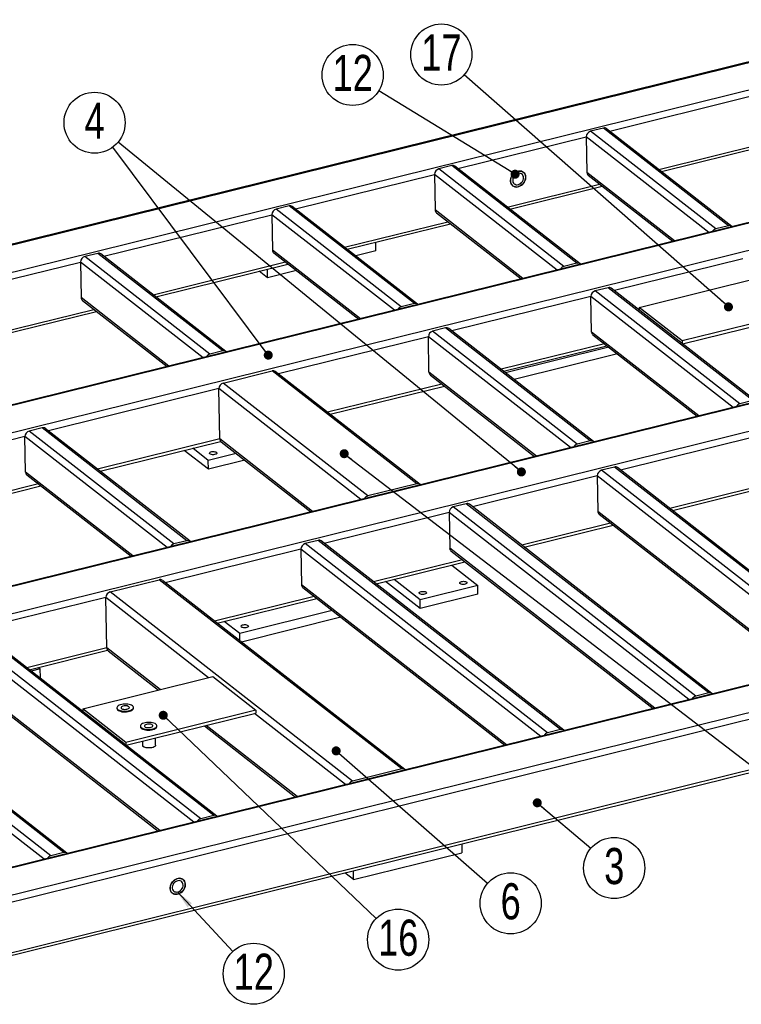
# Model space of a CAD drawing. Header units: millimetres. Extents: x 0 to 841, y 0 to 594.
# Tile 17 of 23: x 454 to 534, y 85 to 194. Entities that reach past the tile are written whole.
import ezdxf

# ---------------------------------------------------------------- set-up
doc = ezdxf.new("R2010")
doc.units = ezdxf.units.MM
doc.layers.add('NOTES', color=6, linetype='Continuous')
doc.layers.add('TRAIT-FORT', color=4, linetype='Continuous', lineweight=25)
doc.styles.add('SLDTEXTSTYLE0', font='TXT', dxfattribs={"width": 0.75})
doc.dimstyles.new('SLDDIMSTYLE7', dxfattribs={"dimtxt": 0.18, "dimasz": 1, "dimexe": 0, "dimexo": 0.0625, "dimgap": 0, "dimtad": 0, "dimtih": 1, "dimtoh": 1, "dimdec": 0, "dimrnd": 1e-09, "dimzin": 0, "dimdsep": 46, "dimtxsty": 'Standard', "dimblk1": 'DOT', "dimblk2": 'DOT', "dimsah": 1, "dimcen": 0.09, "dimadec": 0, "dimazin": 0, "dimtfac": 1, "dimtdec": 0, "dimtofl": 0, "dimtmove": 0, "dimatfit": 3, "dimldrblk": 'DOT', "dimfxl": 1, "dimfrac": 2, "dimtolj": 1, "dimtzin": 0, "dimarcsym": 0})
doc.dimstyles.new('SLDDIMSTYLE8', dxfattribs={"dimtxt": 0.18, "dimasz": 2, "dimexe": 0, "dimexo": 0.0625, "dimgap": 0, "dimtad": 0, "dimtih": 1, "dimtoh": 1, "dimdec": 0, "dimrnd": 1e-09, "dimzin": 0, "dimdsep": 46, "dimtxsty": 'Standard', "dimsah": 1, "dimcen": 0.09, "dimadec": 0, "dimazin": 0, "dimtfac": 2, "dimtdec": 0, "dimtofl": 0, "dimtmove": 0, "dimatfit": 3, "dimfxl": 1, "dimfrac": 2, "dimtolj": 1, "dimtzin": 0, "dimarcsym": 0})

# ---------------------------------------------------------------- blocks, each defined once
blk = doc.blocks.new('SW_NOTE_6')
at = {"layer": 'NOTES', "color": 0}
blk.add_circle((2.58, -2.19), 3.38, dxfattribs=at)
at = {"layer": 'NOTES', "color": 0, "insert": (2.59, 0.03), "char_height": 4, "attachment_point": 2, "style": 'SLDTEXTSTYLE0'}
blk.add_mtext('3', dxfattribs=at)
blk = doc.blocks.new('_Dot')
at = {"color": 0, "linetype": 'ByBlock', "lineweight": -2}
blk.add_line((-0.5, 0), (-1, 0), dxfattribs=at)
at = {"color": 0, "linetype": 'ByBlock', "const_width": 0.5}
blk.add_lwpolyline([(-0.25, 0, 1), (0.25, 0, 1)], format="xyb", close=True, dxfattribs=at)
blk = doc.blocks.new('SW_NOTE_8')
at = {"layer": 'NOTES', "color": 0}
blk.add_circle((-2.03, 2.71), 3.38, dxfattribs=at)
at = {"layer": 'NOTES', "color": 0, "insert": (-2.02, 4.93), "char_height": 4, "attachment_point": 2, "style": 'SLDTEXTSTYLE0'}
blk.add_mtext('4', dxfattribs=at)
blk = doc.blocks.new('SW_NOTE_11')
at = {"layer": 'NOTES', "color": 0}
blk.add_circle((2.55, -2.23), 3.38, dxfattribs=at)
at = {"layer": 'NOTES', "color": 0, "insert": (2.55, 0), "char_height": 4, "attachment_point": 2, "style": 'SLDTEXTSTYLE0'}
blk.add_mtext('6', dxfattribs=at)
blk = doc.blocks.new('SW_NOTE_17')
at = {"layer": 'NOTES', "color": 0}
blk.add_circle((-2.54, 2.24), 3.38, dxfattribs=at)
at = {"layer": 'NOTES', "color": 0, "insert": (-2.53, 4.46), "char_height": 4, "attachment_point": 2, "style": 'SLDTEXTSTYLE0'}
blk.add_mtext('17', dxfattribs=at)
blk = doc.blocks.new('SW_NOTE_21')
at = {"layer": 'NOTES', "color": 0}
blk.add_circle((2.45, -2.34), 3.38, dxfattribs=at)
at = {"layer": 'NOTES', "color": 0, "insert": (2.46, -0.12), "char_height": 4, "attachment_point": 2, "style": 'SLDTEXTSTYLE0'}
blk.add_mtext('16', dxfattribs=at)
blk = doc.blocks.new('SW_NOTE_23')
at = {"layer": 'NOTES', "color": 0}
blk.add_circle((2.31, -2.47), 3.38, dxfattribs=at)
at = {"layer": 'NOTES', "color": 0, "insert": (2.32, -0.25), "char_height": 4, "attachment_point": 2, "style": 'SLDTEXTSTYLE0'}
blk.add_mtext('12', dxfattribs=at)
blk = doc.blocks.new('SW_NOTE_24')
at = {"layer": 'NOTES', "color": 0}
blk.add_circle((-2.89, 1.77), 3.38, dxfattribs=at)
at = {"layer": 'NOTES', "color": 0, "insert": (-2.88, 3.99), "char_height": 4, "attachment_point": 2, "style": 'SLDTEXTSTYLE0'}
blk.add_mtext('12', dxfattribs=at)

msp = doc.modelspace()

# ---------------------------------------------------------------- linework, layer by layer
at = {"layer": 'TRAIT-FORT', "lineweight": 25}
for p, q in [((553.2, 194.2), (368.24, 148.38)), ((368.59, 148.4), (553.09, 194.1)), ((376.97, 147.45), (550.6, 190.46)), ((519, 181.87), (534.4, 185.68)), ((518.32, 182.2), (516.88, 181.84)), ((532.16, 171.39), (518.32, 182.2)), ((532.51, 171.32), (518.66, 182.13)), ((502.21, 177.71), (516.41, 181.23)), ((516.41, 181.23), (516.48, 177.29)), ((529.97, 170.64), (516.41, 181.23)), ((530.73, 171.03), (516.88, 181.84)), ((524.45, 177.62), (535.88, 180.45)), ((524.74, 177.39), (536.16, 180.22)), ((564.36, 179.16), (391.69, 136.39)), ((564.48, 179.12), (391.81, 136.35)), ((501.53, 178.04), (500.09, 177.68)), ((513.94, 166.87), (500.09, 177.68)), ((515.38, 167.23), (501.53, 178.04)), ((515.72, 167.17), (501.88, 177.98)), ((567.42, 176.83), (394.75, 134.05)), ((484.23, 173.26), (499.62, 177.07)), ((499.62, 177.07), (499.69, 173.13)), ((513.18, 166.48), (499.62, 177.07)), ((526.19, 169.71), (516.48, 177.29)), ((516.63, 176.98), (526, 169.66)), ((507.66, 173.46), (517.89, 175.99)), ((507.95, 173.23), (518.18, 175.77)), ((483.55, 173.58), (482.11, 173.23)), ((497.39, 162.77), (483.55, 173.58)), ((497.74, 162.71), (483.89, 173.52)), ((463.04, 168.01), (481.64, 172.61)), ((481.64, 172.61), (481.71, 168.68)), ((495.19, 162.03), (481.64, 172.61)), ((495.95, 162.42), (482.11, 173.23)), ((509.41, 165.55), (499.69, 173.13)), ((499.84, 172.82), (509.21, 165.5)), ((489.68, 169), (501.1, 171.83)), ((489.96, 168.78), (501.39, 171.61)), ((532.16, 171.39), (530.73, 171.03)), ((493.14, 168.6), (493.12, 169.56)), ((462.36, 168.33), (460.92, 167.98)), ((474.77, 157.17), (460.92, 167.98)), ((476.21, 157.52), (462.36, 168.33)), ((476.55, 157.46), (462.71, 168.27)), ((491.42, 161.09), (481.71, 168.68)), ((481.85, 168.37), (491.23, 161.04)), ((493.14, 168.6), (490.9, 168.05)), ((439.59, 162.2), (460.45, 167.37)), ((460.45, 167.37), (460.52, 163.43)), ((474.01, 156.78), (460.45, 167.37)), ((468.49, 163.75), (483.12, 167.38)), ((468.78, 163.53), (483.4, 167.15)), ((515.38, 167.23), (513.94, 166.87)), ((533.72, 167.72), (519.52, 164.2)), ((481.15, 165.63), (480.21, 166.36)), ((481.15, 165.63), (481.13, 166.59)), ((484.34, 166.42), (481.15, 165.63)), ((522.26, 162.35), (536.65, 165.91)), ((583.83, 163.96), (411.16, 121.18)), ((583.95, 163.92), (411.28, 121.15)), ((516.93, 163.56), (501.53, 159.74)), ((517, 159.62), (516.93, 163.56)), ((532.65, 151.28), (516.93, 163.56)), ((518.84, 164.52), (517.4, 164.17)), ((533.41, 151.67), (517.4, 164.17)), ((534.85, 152.03), (518.84, 164.52)), ((535.19, 151.96), (519.18, 164.46)), ((470.24, 155.84), (460.52, 163.43)), ((460.67, 163.12), (470.04, 155.8)), ((497.39, 162.77), (495.95, 162.42)), ((586.89, 161.63), (414.22, 118.85)), ((445.04, 157.95), (461.93, 162.13)), ((445.33, 157.72), (462.22, 161.91)), ((527.02, 158.63), (522.26, 162.35)), ((522.26, 162.35), (522.27, 162.06)), ((541.41, 162.19), (527.02, 158.63)), ((527.06, 158.31), (541.41, 161.87)), ((500.85, 160.07), (499.41, 159.71)), ((515.42, 147.21), (499.41, 159.71)), ((516.86, 147.57), (500.85, 160.07)), ((517.21, 147.51), (501.2, 160.01)), ((528.88, 150.35), (517, 159.62)), ((517.14, 159.31), (528.68, 150.3)), ((498.94, 159.1), (482.35, 154.99)), ((499.01, 155.16), (498.94, 159.1)), ((514.66, 146.83), (498.94, 159.1)), ((518.41, 158.32), (506.98, 155.49)), ((507.27, 155.27), (518.7, 158.1)), ((527.02, 158.63), (527.03, 158.34)), ((476.21, 157.52), (474.77, 157.17)), ((518.89, 157.94), (507.46, 155.11)), ((519.85, 157.19), (508.42, 154.36)), ((476.23, 153.97), (481.67, 155.32)), ((497.68, 142.82), (481.67, 155.32)), ((498.02, 142.75), (482.01, 155.25)), ((510.89, 145.89), (499.01, 155.16)), ((499.16, 154.85), (510.7, 145.84)), ((492.24, 141.47), (476.23, 153.97)), ((500.42, 153.86), (487.8, 150.74)), ((475.76, 153.36), (456.9, 148.69)), ((475.86, 147.78), (475.76, 153.36)), ((491.48, 141.08), (475.76, 153.36)), ((488.08, 150.51), (500.71, 153.64)), ((534.85, 152.03), (533.41, 151.67)), ((456.22, 149.01), (454.78, 148.66)), ((470.79, 136.16), (454.78, 148.66)), ((472.23, 136.51), (456.22, 149.01)), ((472.57, 136.45), (456.56, 148.95)), ((454.31, 148.04), (436.65, 143.67)), ((454.38, 144.11), (454.31, 148.04)), ((470.03, 135.77), (454.31, 148.04)), ((475.86, 147.78), (462.35, 144.43)), ((462.64, 144.21), (475.96, 147.51)), ((486.13, 139.76), (475.86, 147.78)), ((476, 147.47), (485.94, 139.71)), ((516.86, 147.57), (515.42, 147.21)), ((535.2, 148.06), (520.2, 144.34)), ((474.6, 144.43), (471.93, 146.51)), ((474.59, 145.41), (472.88, 146.75)), ((477.66, 146.17), (474.59, 145.41)), ((474.6, 144.43), (474.59, 145.41)), ((478.62, 145.42), (474.6, 144.43)), ((466.26, 134.83), (454.38, 144.11)), ((519.52, 144.67), (518.08, 144.31)), ((544.91, 123.37), (518.08, 144.31)), ((546.35, 123.72), (519.52, 144.67)), ((546.69, 123.66), (519.87, 144.61)), ((455.79, 142.81), (442.1, 139.42)), ((454.52, 143.8), (466.06, 134.79)), ((497.68, 142.82), (492.24, 141.47)), ((517.61, 143.7), (503.82, 140.28)), ((517.61, 143.7), (517.68, 139.76)), ((544.15, 122.98), (517.61, 143.7)), ((442.39, 139.19), (456.08, 142.58)), ((535.3, 142.48), (525.65, 140.09)), ((525.94, 139.87), (535.4, 142.21)), ((614.72, 140.39), (441.09, 97.38)), ((614.37, 140.37), (441.19, 97.47)), ((501.23, 139.64), (487.43, 136.22)), ((501.23, 139.64), (501.3, 135.7)), ((527.76, 118.92), (501.23, 139.64)), ((503.14, 140.61), (501.7, 140.25)), ((528.52, 119.31), (501.7, 140.25)), ((529.96, 119.66), (503.14, 140.61)), ((530.3, 119.6), (503.48, 140.55)), ((540.38, 122.05), (517.68, 139.76)), ((623.84, 138.87), (438.38, 92.92)), ((623.09, 139.44), (438.59, 93.74)), ((519.09, 138.46), (509.27, 136.03)), ((517.83, 139.45), (540.18, 122)), ((509.55, 135.81), (519.38, 138.24)), ((472.23, 136.51), (470.79, 136.16)), ((486.75, 136.55), (485.31, 136.19)), ((513.57, 115.6), (486.75, 136.55)), ((513.92, 115.54), (487.09, 136.49)), ((484.84, 135.58), (469.84, 131.87)), ((484.84, 135.58), (484.91, 131.64)), ((511.38, 114.86), (484.84, 135.58)), ((512.13, 115.25), (485.31, 136.19)), ((523.99, 117.99), (501.3, 135.7)), ((501.44, 135.39), (523.8, 117.94)), ((502.71, 134.4), (492.88, 131.97)), ((493.16, 131.75), (502.99, 134.18)), ((623.94, 133.29), (438.48, 87.34)), ((501.54, 133.82), (504.42, 131.57)), ((438.61, 87.08), (623.56, 132.9)), ((463.72, 130.85), (469.16, 132.19)), ((495.99, 111.25), (469.16, 132.19)), ((496.33, 111.19), (469.51, 132.13)), ((498.04, 129.01), (494.2, 132)), ((498.02, 129.99), (495.15, 132.24)), ((490.55, 109.9), (463.72, 130.85)), ((507.6, 113.93), (484.91, 131.64)), ((485.05, 131.33), (507.41, 113.88)), ((504.42, 131.57), (498.02, 129.99)), ((504.43, 130.59), (504.42, 131.57)), ((463.25, 130.23), (449.06, 126.72)), ((463.35, 124.66), (463.25, 130.23)), ((474.63, 121.35), (463.25, 130.23)), ((486.32, 130.34), (475.29, 127.61)), ((475.58, 127.39), (486.6, 130.12)), ((498.04, 129.01), (498.02, 129.99)), ((504.43, 130.59), (498.04, 129.01)), ((488.31, 128.79), (478.07, 126.25)), ((478.07, 126.25), (476.36, 127.58)), ((489.27, 128.04), (478.25, 125.3)), ((473.76, 105.74), (446.94, 126.69)), ((475.2, 106.1), (448.38, 127.04)), ((475.55, 106.04), (448.72, 126.98)), ((473, 105.36), (446.47, 126.08)), ((478.08, 125.43), (478.07, 126.25)), ((463.35, 124.66), (454.51, 122.46)), ((454.79, 122.24), (463.45, 124.39)), ((469.28, 120.03), (463.35, 124.66)), ((463.5, 124.34), (469.09, 119.98)), ((457.18, 101.63), (430.35, 122.58)), ((458.61, 101.99), (431.79, 122.93)), ((458.96, 101.93), (432.13, 122.87)), ((469.23, 104.42), (446.54, 122.14)), ((456.01, 122.34), (454.99, 122.09)), ((455.82, 122.49), (456.01, 122.34)), ((456.03, 121.36), (456.01, 122.34)), ((456.42, 101.25), (429.88, 121.97)), ((446.68, 121.83), (469.04, 104.37)), ((456.03, 121.36), (455.95, 121.34)), ((460.71, 117.91), (475.1, 121.47)), ((475.1, 121.47), (479.86, 117.75)), ((529.96, 119.66), (528.52, 119.31)), ((460.71, 117.91), (460.72, 117.62)), ((465.47, 114.19), (460.71, 117.91)), ((464.49, 118.02), (464.49, 117.94)), ((479.86, 117.75), (465.47, 114.19)), ((466.31, 117.98), (466.31, 118.06)), ((479.86, 117.75), (479.87, 117.43)), ((465.51, 113.87), (479.87, 117.43)), ((489.79, 109.51), (479.71, 117.39)), ((467.09, 116), (467.09, 115.92)), ((468.91, 115.95), (468.9, 116.03)), ((474.17, 116.02), (484.25, 108.14)), ((484.44, 108.19), (474.36, 116.06)), ((513.57, 115.6), (512.13, 115.25)), ((468.76, 113.89), (468.75, 114.67)), ((465.47, 114.19), (465.48, 113.9)), ((467.3, 114.31), (467.31, 113.87)), ((495.99, 111.25), (490.55, 109.9)), ((475.2, 106.1), (473.76, 105.74)), ((502.63, 102.94), (502.64, 101.98)), ((458.61, 101.99), (457.18, 101.63)), ((490.65, 99.01), (502.64, 101.98)), ((490.65, 99.01), (489.71, 99.74)), ((490.65, 99.01), (490.64, 99.97))]:
    msp.add_line(p, q, dxfattribs=at)
at = {"layer": 'TRAIT-FORT', "lineweight": 25, "flags": 128}
for points in [[(509.71, 176.77), (509.69, 176.92), (509.64, 177.06), (509.57, 177.19), (509.48, 177.29), (509.36, 177.37), (509.23, 177.42), (509.08, 177.44), (508.93, 177.44), (508.77, 177.4), (508.62, 177.33), (508.48, 177.24), (508.35, 177.12), (508.24, 176.98), (508.14, 176.83), (508.08, 176.68), (508.04, 176.51), (508.03, 176.35), (508.04, 176.2), (508.09, 176.05), (508.16, 175.93), (508.26, 175.82), (508.37, 175.75), (508.51, 175.69), (508.65, 175.67), (508.8, 175.68), (508.96, 175.72), (509.11, 175.79), (509.25, 175.88), (509.38, 176), (509.5, 176.13), (509.59, 176.28), (509.65, 176.44), (509.69, 176.6), (509.71, 176.77)], [(508.85, 177.42), (509.01, 177.44), (509.16, 177.44), (509.29, 177.4), (509.42, 177.33), (509.53, 177.24), (509.61, 177.13), (509.67, 176.99), (509.7, 176.84), (509.7, 176.69), (509.68, 176.52), (509.62, 176.36), (509.55, 176.2), (509.44, 176.06), (509.32, 175.94), (509.18, 175.83), (509.04, 175.75), (508.88, 175.7), (508.73, 175.67), (508.58, 175.68), (508.44, 175.72), (508.31, 175.78), (508.21, 175.87), (508.12, 175.99), (508.06, 176.12), (508.03, 176.27), (508.03, 176.43), (508.05, 176.59), (508.11, 176.76), (508.19, 176.91), (508.29, 177.05), (508.41, 177.18), (508.55, 177.29), (508.7, 177.37), (508.85, 177.42)], [(509.47, 176.71), (509.45, 176.84), (509.41, 176.95), (509.34, 177.05), (509.25, 177.12), (509.14, 177.17), (509.02, 177.19), (508.89, 177.18), (508.76, 177.14), (508.63, 177.07), (508.52, 176.98), (508.42, 176.87), (508.35, 176.75), (508.29, 176.61), (508.27, 176.48), (508.27, 176.34), (508.3, 176.22), (508.36, 176.11), (508.44, 176.03), (508.54, 175.97), (508.65, 175.93), (508.78, 175.93), (508.91, 175.95), (509.04, 176.01), (509.16, 176.08), (509.26, 176.19), (509.35, 176.3), (509.42, 176.43), (509.45, 176.57), (509.47, 176.71)], [(474.78, 146.13), (474.74, 146.17), (474.73, 146.22), (474.75, 146.27), (474.81, 146.32), (474.89, 146.35), (474.99, 146.38), (475.11, 146.39), (475.22, 146.39), (475.33, 146.37), (475.43, 146.34), (475.5, 146.3), (475.54, 146.26), (475.54, 146.21), (475.52, 146.16), (475.46, 146.11), (475.38, 146.08), (475.28, 146.05), (475.16, 146.04), (475.05, 146.04), (474.94, 146.06), (474.85, 146.09), (474.78, 146.13)], [(502.62, 131.99), (502.73, 132.01), (502.84, 132.02), (502.95, 132.01), (503.05, 131.99), (503.13, 131.95), (503.18, 131.91), (503.21, 131.86), (503.2, 131.81), (503.16, 131.77), (503.09, 131.73), (503, 131.7), (502.89, 131.68), (502.78, 131.67), (502.67, 131.68), (502.57, 131.7), (502.49, 131.74), (502.43, 131.78), (502.41, 131.83), (502.42, 131.88), (502.46, 131.92), (502.53, 131.96), (502.62, 131.99)], [(498.14, 130.88), (498.25, 130.9), (498.36, 130.91), (498.47, 130.9), (498.57, 130.88), (498.65, 130.84), (498.71, 130.8), (498.73, 130.75), (498.72, 130.7), (498.68, 130.66), (498.61, 130.62), (498.52, 130.59), (498.42, 130.57), (498.3, 130.56), (498.19, 130.57), (498.09, 130.59), (498.01, 130.63), (497.96, 130.67), (497.93, 130.72), (497.94, 130.77), (497.98, 130.81), (498.05, 130.85), (498.14, 130.88)], [(478.26, 126.96), (478.22, 127.01), (478.21, 127.06), (478.24, 127.11), (478.29, 127.15), (478.37, 127.19), (478.48, 127.22), (478.59, 127.23), (478.71, 127.23), (478.82, 127.21), (478.91, 127.18), (478.98, 127.14), (479.02, 127.1), (479.03, 127.05), (479, 127), (478.94, 126.95), (478.86, 126.91), (478.76, 126.89), (478.65, 126.88), (478.53, 126.88), (478.42, 126.9), (478.33, 126.92), (478.26, 126.96)], [(466.2, 118.24), (466.1, 118.3), (465.98, 118.35), (465.84, 118.39), (465.68, 118.42), (465.51, 118.43), (465.34, 118.43), (465.17, 118.42), (465.01, 118.39), (464.86, 118.35), (464.73, 118.3), (464.63, 118.23), (464.55, 118.17), (464.5, 118.09), (464.49, 118.02), (464.51, 117.95), (464.56, 117.88), (464.64, 117.81), (464.75, 117.76), (464.89, 117.71), (465.04, 117.68), (465.2, 117.66), (465.37, 117.65), (465.55, 117.66), (465.71, 117.68), (465.87, 117.71), (466.01, 117.76), (466.13, 117.82), (466.22, 117.88), (466.28, 117.95), (466.31, 118.03), (466.3, 118.1), (466.27, 118.17), (466.2, 118.24)], [(464.49, 117.94), (464.49, 117.94), (464.51, 117.86), (464.56, 117.79), (464.65, 117.73), (464.76, 117.67), (464.89, 117.63), (465.04, 117.59), (465.2, 117.57), (465.38, 117.57), (465.55, 117.58), (465.72, 117.6), (465.87, 117.63), (466.01, 117.68), (466.13, 117.73), (466.22, 117.8), (466.28, 117.87), (466.31, 117.94), (466.31, 117.98)], [(465.81, 118.14), (465.73, 118.18), (465.63, 118.22), (465.52, 118.24), (465.39, 118.24), (465.27, 118.23), (465.15, 118.21), (465.06, 118.17), (464.98, 118.12), (464.94, 118.07), (464.94, 118.02), (464.97, 117.96), (465.03, 117.92), (465.11, 117.88), (465.22, 117.85), (465.34, 117.84), (465.47, 117.85), (465.59, 117.86), (465.7, 117.89), (465.78, 117.93), (465.84, 117.98), (465.86, 118.04), (465.85, 118.09), (465.81, 118.14)], [(468.79, 116.21), (468.7, 116.27), (468.58, 116.32), (468.43, 116.36), (468.28, 116.39), (468.11, 116.4), (467.93, 116.4), (467.76, 116.39), (467.6, 116.36), (467.45, 116.32), (467.33, 116.27), (467.22, 116.21), (467.14, 116.14), (467.1, 116.07), (467.09, 115.99), (467.11, 115.92), (467.16, 115.85), (467.24, 115.79), (467.35, 115.73), (467.48, 115.68), (467.63, 115.65), (467.8, 115.63), (467.97, 115.62), (468.14, 115.63), (468.31, 115.65), (468.47, 115.69), (468.6, 115.73), (468.72, 115.79), (468.81, 115.85), (468.87, 115.92), (468.9, 116), (468.9, 116.07), (468.86, 116.14), (468.79, 116.21)], [(467.09, 115.92), (467.09, 115.91), (467.11, 115.84), (467.16, 115.77), (467.24, 115.7), (467.35, 115.65), (467.48, 115.6), (467.64, 115.57), (467.8, 115.55), (467.97, 115.54), (468.14, 115.55), (468.31, 115.57), (468.47, 115.6), (468.61, 115.65), (468.72, 115.71), (468.81, 115.77), (468.87, 115.84), (468.9, 115.92), (468.91, 115.95)], [(468.4, 116.12), (468.33, 116.16), (468.23, 116.19), (468.11, 116.21), (467.99, 116.21), (467.86, 116.2), (467.75, 116.18), (467.65, 116.14), (467.58, 116.1), (467.54, 116.04), (467.53, 115.99), (467.56, 115.94), (467.62, 115.89), (467.71, 115.85), (467.82, 115.83), (467.94, 115.82), (468.07, 115.82), (468.19, 115.84), (468.29, 115.87), (468.38, 115.91), (468.43, 115.96), (468.46, 116.01), (468.45, 116.07), (468.4, 116.12)], [(468.76, 113.89), (468.76, 113.88), (468.74, 113.81), (468.68, 113.75), (468.59, 113.69), (468.48, 113.64), (468.34, 113.6), (468.2, 113.58), (468.04, 113.57), (467.88, 113.57), (467.73, 113.59), (467.6, 113.62), (467.48, 113.67), (467.39, 113.72)], [(472.05, 98.46), (472.03, 98.62), (471.98, 98.76), (471.91, 98.88), (471.82, 98.99), (471.7, 99.07), (471.57, 99.12), (471.42, 99.14), (471.27, 99.13), (471.11, 99.09), (470.96, 99.02), (470.82, 98.93), (470.69, 98.81), (470.58, 98.68), (470.49, 98.53), (470.42, 98.37), (470.38, 98.21), (470.37, 98.04), (470.39, 97.89), (470.43, 97.75), (470.5, 97.62), (470.6, 97.52), (470.71, 97.44), (470.85, 97.39), (470.99, 97.37), (471.15, 97.38), (471.3, 97.41), (471.45, 97.48), (471.6, 97.57), (471.73, 97.69), (471.84, 97.83), (471.93, 97.98), (472, 98.14), (472.04, 98.3), (472.05, 98.46)], [(471.19, 99.11), (471.35, 99.14), (471.5, 99.13), (471.64, 99.09), (471.76, 99.03), (471.87, 98.94), (471.95, 98.82), (472.01, 98.69), (472.04, 98.54), (472.04, 98.38), (472.02, 98.22), (471.97, 98.06), (471.89, 97.9), (471.78, 97.76), (471.66, 97.63), (471.53, 97.52), (471.38, 97.44), (471.22, 97.39), (471.07, 97.37), (470.92, 97.37), (470.78, 97.41), (470.65, 97.48), (470.55, 97.57), (470.46, 97.68), (470.4, 97.82), (470.37, 97.97), (470.37, 98.13), (470.4, 98.29), (470.45, 98.45), (470.53, 98.61), (470.63, 98.75), (470.75, 98.88), (470.89, 98.98), (471.04, 99.06), (471.19, 99.11)], [(471.81, 98.4), (471.79, 98.53), (471.75, 98.65), (471.68, 98.74), (471.59, 98.82), (471.48, 98.87), (471.36, 98.89), (471.23, 98.88), (471.1, 98.84), (470.98, 98.77), (470.86, 98.68), (470.76, 98.57), (470.69, 98.44), (470.64, 98.31), (470.61, 98.17), (470.61, 98.04), (470.64, 97.92), (470.7, 97.81), (470.78, 97.72), (470.88, 97.66), (471, 97.63), (471.12, 97.62), (471.25, 97.65), (471.38, 97.7), (471.5, 97.78), (471.6, 97.88), (471.69, 98), (471.76, 98.13), (471.8, 98.27), (471.81, 98.4)]]:
    msp.add_lwpolyline(points, dxfattribs=at)
at = {"layer": 'TRAIT-FORT', "lineweight": 25}
for centre, radius, start, end in [((518.43, 181.82), 0.395, 53.4256, 106.0662), ((517.05, 181.22), 0.643, 105.5093, 179.2717), ((500.27, 177.06), 0.643, 105.5093, 179.2717), ((501.64, 177.66), 0.395, 53.4256, 106.0662), ((516.88, 177.28), 0.395, 179.1429, 230.5177), ((483.66, 173.2), 0.395, 53.4256, 106.0662), ((482.28, 172.61), 0.643, 105.5093, 179.2717), ((500.09, 173.13), 0.395, 179.1429, 230.5177), ((532.27, 171.01), 0.388, 43.9207, 106.313), ((530.9, 170.41), 0.639, 105.489, 149.7666), ((461.1, 167.36), 0.643, 105.5093, 179.2717), ((462.47, 167.95), 0.395, 53.4256, 106.0662), ((482.1, 168.67), 0.395, 179.1429, 230.5177), ((514.11, 166.26), 0.639, 105.489, 149.7666), ((515.49, 166.85), 0.388, 43.9207, 106.313), ((517.57, 163.55), 0.643, 105.5093, 179.2717), ((518.95, 164.15), 0.391, 53.1424, 106.3494), ((460.92, 163.42), 0.395, 179.1429, 230.5177), ((496.12, 161.8), 0.639, 105.489, 149.7666), ((497.5, 162.4), 0.388, 43.9207, 106.313), ((499.59, 159.09), 0.643, 105.5093, 179.2717), ((500.96, 159.69), 0.391, 53.1424, 106.3494), ((517.4, 159.61), 0.395, 179.1429, 230.5177), ((474.94, 156.55), 0.639, 105.489, 149.7666), ((476.32, 157.15), 0.388, 43.9207, 106.313), ((481.78, 154.94), 0.391, 53.1424, 106.3494), ((499.41, 155.16), 0.395, 179.1429, 230.5177), ((476.4, 153.35), 0.643, 105.5093, 179.2717), ((533.58, 151.05), 0.639, 105.489, 149.7666), ((454.95, 148.04), 0.643, 105.5093, 179.2717), ((456.33, 148.64), 0.391, 53.1424, 106.3494), ((476.26, 147.77), 0.395, 179.1429, 230.5177), ((515.59, 146.6), 0.639, 105.489, 149.7666), ((516.97, 147.2), 0.388, 43.9207, 106.313), ((454.78, 144.1), 0.395, 179.1429, 230.5177), ((518.26, 143.69), 0.643, 105.5093, 179.2717), ((519.63, 144.29), 0.395, 53.4256, 106.0662), ((497.78, 142.44), 0.388, 43.9207, 106.313), ((492.41, 140.85), 0.639, 105.489, 149.7666), ((503.24, 140.23), 0.395, 53.4256, 106.0662), ((501.87, 139.63), 0.643, 105.5093, 179.2717), ((518.08, 139.76), 0.395, 179.1429, 230.5177), ((472.34, 136.14), 0.388, 43.9207, 106.313), ((486.86, 136.17), 0.395, 53.4256, 106.0662), ((470.96, 135.54), 0.639, 105.489, 149.7666), ((485.48, 135.57), 0.643, 105.5093, 179.2717), ((501.69, 135.7), 0.395, 179.1429, 230.5177), ((469.27, 131.82), 0.391, 53.1424, 106.3494), ((463.9, 130.23), 0.643, 105.5093, 179.2717), ((485.3, 131.64), 0.395, 179.1429, 230.5177), ((463.75, 124.65), 0.395, 179.1429, 230.5177), ((528.69, 118.69), 0.639, 105.489, 149.7666), ((530.07, 119.29), 0.388, 43.9207, 106.313), ((513.68, 115.23), 0.388, 43.9207, 106.313), ((512.3, 114.63), 0.639, 105.489, 149.7666), ((467.49, 113.88), 0.186, 183.9845, 238.2056), ((496.09, 110.88), 0.388, 43.9207, 106.313), ((490.72, 109.29), 0.639, 105.489, 149.7666), ((473.93, 105.13), 0.639, 105.489, 149.7666), ((475.31, 105.73), 0.388, 43.9207, 106.313), ((457.35, 101.02), 0.639, 105.489, 149.7666), ((458.72, 101.62), 0.388, 43.9207, 106.313)]:
    msp.add_arc(centre, radius, start, end, dxfattribs=at)

# ---------------------------------------------------------------- block references
at = {"layer": 'NOTES'}
for name, p in [('SW_NOTE_17', (502.92, 188.1)), ('SW_NOTE_24', (493.45, 186.31)), ('SW_NOTE_8', (464.04, 180.08)), ('SW_NOTE_6', (516.92, 102.47)), ('SW_NOTE_11', (505.5, 98.6)), ('SW_NOTE_21', (493.15, 94.69)), ('SW_NOTE_23', (477.31, 91.05))]:
    msp.add_blockref(name, p, dxfattribs=at)

# ---------------------------------------------------------------- leaders
for points, dimstyle in [([(532.14, 162.4), (502.92, 188.1)], 'SLDDIMSTYLE7'), ([(508.54, 177.09), (493.45, 186.31)], 'SLDDIMSTYLE7'), ([(481.23, 157.06), (464.04, 180.08)], 'SLDDIMSTYLE7'), ([(509.23, 144.13), (464.63, 180.65)], 'SLDDIMSTYLE7'), ([(489.63, 146.15), (539.2, 108.12)], 'SLDDIMSTYLE7'), ([(469.61, 117.19), (493.15, 94.69)], 'SLDDIMSTYLE7'), ([(488.74, 113.25), (505.5, 98.6)], 'SLDDIMSTYLE7'), ([(510.99, 107.5), (516.92, 102.47)], 'SLDDIMSTYLE7'), ([(471.17, 97.63), (477.31, 91.05)], 'SLDDIMSTYLE8')]:
    msp.add_leader(points, dimstyle=dimstyle, dxfattribs=at)

doc.saveas('drawing.dxf')
